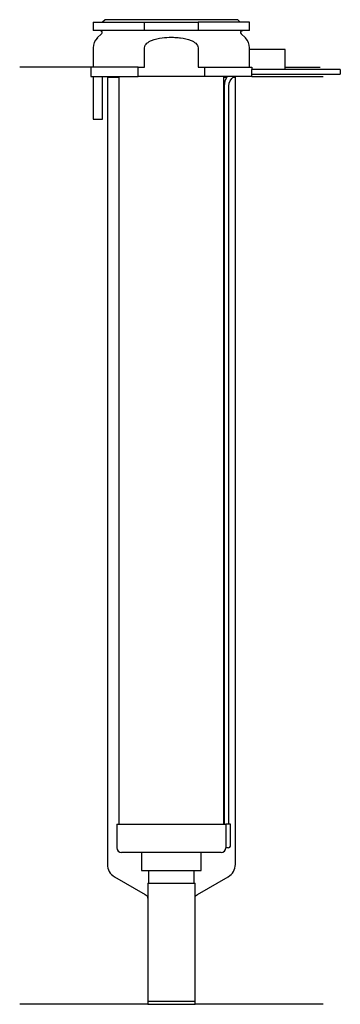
# Model space of a CAD drawing. Header units: millimetres. Extents: x 26 to 93, y 76 to 284.
import ezdxf

# ---------------------------------------------------------------- set-up
doc = ezdxf.new("R2010")
doc.units = ezdxf.units.MM
doc.layers.add('201', color=7, linetype='Continuous')
doc.layers.add('30', color=7, linetype='Continuous')

msp = doc.modelspace()

# ---------------------------------------------------------------- linework, layer by layer
at = {"layer": '201', "color": 113}
for p, q in [((40.53, 274.31), (25.53, 274.31)), ((40.53, 274.31), (40.53, 272.31)), ((43.93, 272.31), (44.03, 272.21)), ((71.03, 272.21), (71.13, 272.31)), ((74.53, 272.31), (89.53, 272.31)), ((81.53, 274.31), (88.96, 274.31)), ((44.03, 272.21), (46.43, 272.21)), ((44.03, 272.21), (44.03, 105.99)), ((68.63, 272.21), (69.24, 272.21)), ((70.55, 272.21), (71.03, 272.21)), ((71.03, 105.99), (71.03, 272.21)), ((45.53, 103.39), (52.03, 99.64)), ((63.02, 99.64), (69.53, 103.39)), ((52.53, 98.77), (52.53, 76.45)), ((62.52, 76.45), (62.52, 98.77)), ((52.53, 76.45), (25.53, 76.45)), ((52.53, 76.45), (62.52, 76.45)), ((89.53, 76.45), (62.52, 76.45))]:
    msp.add_line(p, q, dxfattribs=at)
for centre, start, end in [((47.03, 105.99), 180, 240), ((68.03, 105.99), 300, 360)]:
    msp.add_arc(centre, 3, start, end, dxfattribs=at)
at = {"layer": '201', "color": 113, "extrusion": (0, 0, -1)}
for centre, start, end in [((-51.53, 98.77), 120, 180), ((-63.52, 98.77), 0, 60)]:
    msp.add_arc(centre, 1, start, end, dxfattribs=at)
at = {"layer": '30', "color": 113}
for p, q in [((41.03, 283.81), (41.03, 282.01)), ((41.03, 283.81), (51.87, 283.81)), ((43.53, 284.31), (43.03, 283.81)), ((71.53, 284.31), (43.53, 284.31)), ((51.87, 283.81), (63.18, 283.81)), ((51.87, 282.01), (51.87, 283.81)), ((63.18, 283.81), (63.18, 282.01)), ((74.03, 283.81), (63.18, 283.81)), ((72.03, 283.81), (71.53, 284.31)), ((74.03, 282.01), (74.03, 283.81)), ((51.87, 282.01), (41.03, 282.01)), ((42.76, 281.33), (41.9, 280.48)), ((63.18, 282.01), (51.87, 282.01)), ((74.03, 282.01), (63.18, 282.01)), ((73.15, 280.48), (72.29, 281.33)), ((41.03, 278.35), (41.03, 274.31)), ((51.87, 274.31), (51.87, 278.35)), ((63.18, 278.35), (63.18, 274.31)), ((73.98, 278.01), (73.98, 274.31)), ((81.53, 278.01), (73.98, 278.01)), ((74.03, 278.01), (74.03, 278.35)), ((81.53, 273.81), (81.53, 278.01)), ((50.54, 274.31), (40.53, 274.31)), ((40.53, 274.31), (40.53, 272.31)), ((40.53, 272.31), (50.54, 272.31)), ((41.03, 272.31), (41.03, 263.31)), ((43.03, 263.31), (43.03, 272.31)), ((46.43, 272.31), (46.43, 114.51)), ((50.54, 272.31), (50.54, 274.31)), ((50.54, 274.31), (51.87, 274.31)), ((64.51, 272.31), (50.54, 272.31)), ((63.18, 274.31), (64.51, 274.31)), ((64.51, 274.31), (74.48, 274.31)), ((64.51, 274.31), (64.51, 272.31)), ((74.53, 272.31), (64.51, 272.31)), ((68.63, 114.51), (68.63, 272.31)), ((74.48, 274.31), (74.48, 273.81)), ((81.53, 273.81), (74.48, 273.81)), ((93.18, 273.81), (74.53, 273.81)), ((74.53, 272.31), (74.53, 272.81)), ((74.53, 272.81), (93.18, 272.81)), ((93.18, 273.81), (93.18, 272.81)), ((68.68, 270.31), (68.68, 114.51)), ((69.68, 114.51), (69.68, 270.31)), ((41.03, 263.31), (43.03, 263.31)), ((46.03, 114.51), (69, 114.51)), ((46.03, 114.51), (46.03, 109.51)), ((69, 114.51), (69, 110.01)), ((70.03, 114.51), (69, 114.51)), ((70.03, 110.01), (70.03, 114.51)), ((68.03, 108.51), (47.03, 108.51)), ((51.23, 108.51), (51.23, 104.69)), ((63.83, 104.69), (63.83, 108.51)), ((69.53, 109.51), (69.02, 109.51)), ((51.23, 104.69), (63.83, 104.69)), ((52.72, 104.69), (52.72, 101.99)), ((62.33, 101.99), (62.33, 104.69)), ((52.53, 101.99), (62.52, 101.99)), ((52.53, 101.99), (52.53, 77.09)), ((62.52, 77.09), (62.52, 101.99)), ((52.53, 77.09), (62.52, 77.09))]:
    msp.add_line(p, q, dxfattribs=at)
at = {"layer": '30', "color": 113, "extrusion": (0, 0, -1)}
for centre, radius, start, end in [((-42.48, 281.61), 0.4, 90, 225), ((-72.58, 281.61), 0.4, -45, 90), ((-72.18, 270.31), 2.5, 0, 53.1142)]:
    msp.add_arc(centre, radius, start, end, dxfattribs=at)
at = {"layer": '30', "color": 113}
for centre, radius, start, end in [((44.03, 278.35), 3, 135, 180), ((71.03, 278.35), 3, 0, 45), ((72.18, 270.31), 3.5, 145.092, 180), ((47.03, 109.51), 1, 180, 270), ((68.03, 109.51), 1, -90, 0), ((69.53, 110.01), 0.5, -90, 0)]:
    msp.add_arc(centre, radius, start, end, dxfattribs=at)
for points, knots in [([(51.87, 278.35), (51.87, 278.74), (52.1, 279.1), (52.67, 279.61), (53.02, 279.79), (54.07, 280.23), (54.83, 280.38), (55.58, 280.48)], [0, 0, 0, 0, 0.25, 0.25, 0.5, 0.5, 1, 1, 1, 1]), ([(55.58, 280.48), (56.22, 280.56), (56.87, 280.6), (57.84, 280.6), (58.17, 280.59), (58.82, 280.55), (59.15, 280.52), (59.47, 280.48)], [0, 0, 0, 0, 0.5, 0.5, 0.75, 0.75, 1, 1, 1, 1]), ([(59.47, 280.48), (60.22, 280.38), (60.98, 280.23), (62.04, 279.79), (62.38, 279.61), (62.95, 279.09), (63.18, 278.74), (63.18, 278.35)], [0, 0, 0, 0, 0.5, 0.5, 0.75, 0.75, 1, 1, 1, 1]), ([(74.53, 272.81), (74.53, 272.83), (74.52, 272.84), (74.52, 272.86), (74.52, 272.88), (74.52, 272.92), (74.52, 272.94), (74.52, 273.01), (74.52, 273.06), (74.52, 273.18), (74.52, 273.25), (74.52, 273.35), (74.52, 273.38), (74.52, 273.44), (74.52, 273.47), (74.52, 273.53), (74.52, 273.56), (74.52, 273.62), (74.52, 273.64), (74.52, 273.69), (74.52, 273.71), (74.52, 273.75), (74.52, 273.76), (74.52, 273.79), (74.53, 273.8), (74.53, 273.81), (74.53, 273.81)], [0, 0, 0, 0, 0.124935, 0.124935, 0.187403, 0.187403, 0.249871, 0.249871, 0.374806, 0.374806, 0.499741, 0.499741, 0.562209, 0.562209, 0.624677, 0.624677, 0.687144, 0.687144, 0.749612, 0.749612, 0.81208, 0.81208, 0.874547, 0.874547, 0.937015, 1, 1, 1, 1]), ([(69, 110.01), (69, 109.96), (69, 109.9), (69, 109.8), (69, 109.75), (69, 109.66), (69.01, 109.62), (69.01, 109.56), (69.01, 109.54), (69.02, 109.53), (69.02, 109.52), (69.02, 109.51)], [0, 0, 0, 0, 0.208381, 0.208381, 0.416996, 0.416996, 0.625825, 0.625825, 0.83609, 0.83609, 1, 1, 1, 1])]:
    msp.add_open_spline(points, degree=3, knots=knots, dxfattribs=at)

doc.saveas('drawing.dxf')
